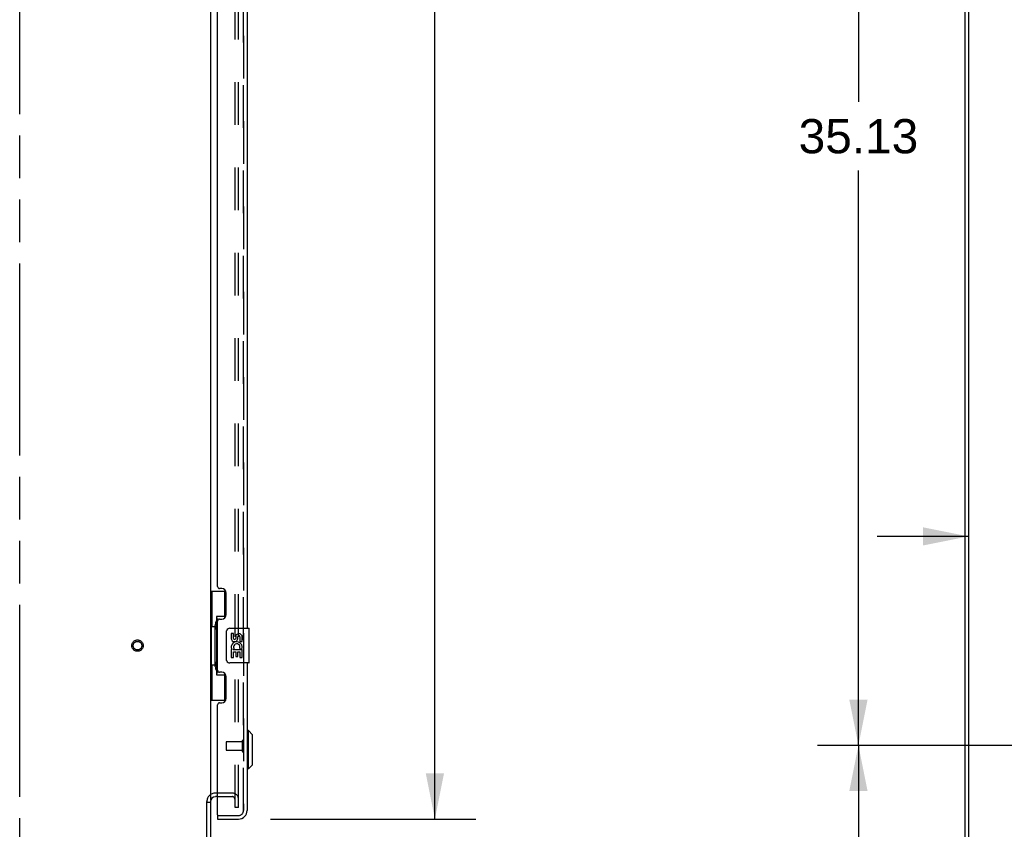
# Model space of a CAD drawing. Header units: inches. Extents: x 0 to 224, y 0 to 145.
# Tile 3 of 45: x 47 to 75, y 49 to 72. Entities that reach past the tile are written whole.
import ezdxf

# ---------------------------------------------------------------- set-up
doc = ezdxf.new("R2010")
doc.units = ezdxf.units.IN
doc.header["$LTSCALE"] = 12.302632
doc.header["$MEASUREMENT"] = 0
doc.linetypes.add('HIDDEN', pattern=[0.2, 0.1, -0.1])
doc.linetypes.add('PHANTOM', pattern=[0.8, 0.45, -0.05, 0.1, -0.05, 0.1, -0.05])
doc.layers.get('0').update_dxf_attribs({"linetype": 'CONTINUOUS'})
for name, color, linetype in [('DEFAULT_2', 8, 'HIDDEN'), ('DIMENSIONS', 7, 'CONTINUOUS'), ('DOOR_2_ASSEMBLY', 7, 'CONTINUOUS'), ('DOOR_3_ASSEMBLY', 7, 'CONTINUOUS'), ('MAIN_DOOR_ASSEMBLY', 7, 'CONTINUOUS')]:
    doc.layers.add(name, color=color, linetype=linetype)
doc.styles.get("Standard").update_dxf_attribs({"font": 'arial.ttf'})
doc.dimstyles.new('DIMSTYLE_1', dxfattribs={"dimtxt": 0.986842, "dimasz": 1.315789, "dimexe": 0.09, "dimexo": 0.07, "dimgap": 0.0375, "dimtad": 0, "dimtih": 1, "dimtoh": 1, "dimzin": 4, "dimdsep": 46, "dimtxsty": 'Standard', "dimblk": '_FILLED', "dimblk1": '_FILLED', "dimblk2": '_FILLED', "dimcen": 0.09, "dimadec": 3, "dimazin": 1, "dimtfac": 1, "dimtdec": 3, "dimtofl": 0, "dimtmove": 0, "dimatfit": 3, "dimldrblk": '_FILLED', "dimfxl": 0, "dimtolj": 1, "dimtzin": 4, "dimarcsym": 0})

# ---------------------------------------------------------------- blocks, each defined once
blk = doc.blocks.new('_FILLED')
at = {"color": 0, "linetype": 'ByBlock'}
blk.add_solid([(0, 0), (-1, 0.2), (-1, -0.2)], dxfattribs=at)
blk = doc.blocks.new('*D4')
at = {"layer": 'DIMENSIONS', "color": 2, "linetype": 'Continuous'}
for p, q in [((76.241, 86.086), (69.783, 86.086)), ((70.967, 86.086), (70.967, 69.51)), ((70.967, 50.961), (70.967, 67.536)), ((76.241, 50.961), (69.783, 50.961))]:
    blk.add_line(p, q, dxfattribs=at)
at = {"layer": 'DIMENSIONS', "color": 2, "linetype": 'Continuous', "xscale": 1.3157894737, "yscale": 1.3157894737, "zscale": 1.3157894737}
for p, rotation in [((70.967, 86.086), 90), ((70.967, 50.961), 270)]:
    blk.add_blockref('_FILLED', p, dxfattribs=dict(at, rotation=rotation))
at = {"layer": 'DIMENSIONS', "color": 2, "linetype": 'Continuous', "insert": (70.967, 69.017), "char_height": 0.9868, "width": 3.44844, "attachment_point": 2, "line_spacing_factor": 0.9}
blk.add_mtext('35.13', dxfattribs=at)
blk = doc.blocks.new('*D9')
at = {"layer": 'DIMENSIONS', "color": 2, "linetype": 'Continuous'}
for p, q in [((76.241, 50.961), (69.783, 50.961)), ((70.967, 50.961), (70.967, 48.318)), ((70.967, 42.19), (70.967, 44.864)), ((73.168, 42.19), (69.783, 42.19))]:
    blk.add_line(p, q, dxfattribs=at)
at = {"layer": 'DIMENSIONS', "color": 2, "linetype": 'Continuous', "xscale": 1.3157894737, "yscale": 1.3157894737, "zscale": 1.3157894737}
for p, rotation in [((70.967, 50.961), 90), ((70.967, 42.19), 270)]:
    blk.add_blockref('_FILLED', p, dxfattribs=dict(at, rotation=rotation))
at = {"layer": 'DIMENSIONS', "color": 2, "linetype": 'Continuous', "insert": (70.967, 47.825), "char_height": 0.9868, "width": 2.68172, "attachment_point": 2, "line_spacing_factor": 0.9}
blk.add_mtext('8.77\\PI.D.', dxfattribs=at)
blk = doc.blocks.new('*D11')
at = {"layer": 'DIMENSIONS', "color": 2, "linetype": 'Continuous'}
for p, q in [((54.015, 123.336), (59.938, 123.336)), ((58.754, 123.336), (58.754, 87.817)), ((58.754, 48.836), (58.754, 84.363)), ((54.015, 48.836), (59.938, 48.836))]:
    blk.add_line(p, q, dxfattribs=at)
at = {"layer": 'DIMENSIONS', "color": 2, "linetype": 'Continuous', "xscale": 1.3157894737, "yscale": 1.3157894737, "zscale": 1.3157894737}
for p, rotation in [((58.754, 123.336), 90), ((58.754, 48.836), 270)]:
    blk.add_blockref('_FILLED', p, dxfattribs=dict(at, rotation=rotation))
at = {"layer": 'DIMENSIONS', "color": 2, "linetype": 'Continuous', "insert": (58.754, 87.323), "char_height": 0.9868, "width": 5.04794, "attachment_point": 2, "line_spacing_factor": 0.9}
blk.add_mtext('74.50\\PDOORS', dxfattribs=at)
blk = doc.blocks.new('*D15')
at = {"layer": 'DIMENSIONS', "color": 2, "linetype": 'Continuous'}
for p, q in [((77.162, 51.882), (77.162, 58.17)), ((74.141, 56.986), (71.509, 56.986)), ((77.162, 56.986), (79.836, 56.986))]:
    blk.add_line(p, q, dxfattribs=at)
at = {"layer": 'DIMENSIONS', "color": 2, "linetype": 'Continuous', "xscale": 1.3157894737, "yscale": 1.3157894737, "zscale": 1.3157894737}
blk.add_blockref('_FILLED', (74.141, 56.986), dxfattribs=at)
at = {"layer": 'DIMENSIONS', "color": 2, "linetype": 'Continuous', "xscale": 1.3157894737, "yscale": 1.3157894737, "zscale": 1.3157894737, "rotation": 180}
blk.add_blockref('_FILLED', (77.162, 56.986), dxfattribs=at)
at = {"layer": 'DIMENSIONS', "color": 2, "linetype": 'Continuous', "insert": (80.329, 57.479), "char_height": 0.9868, "width": 2.68172, "attachment_point": 1, "line_spacing_factor": 0.9}
blk.add_mtext('3.02\\PI.D.', dxfattribs=at)

msp = doc.modelspace()

# ---------------------------------------------------------------- linework, layer by layer
at = {"color": 7, "linetype": 'PHANTOM'}
msp.add_line((46.782, 39.633), (46.782, 130.243), dxfattribs=at)
at = {"color": 7, "linetype": 'Continuous'}
for p, q in [((74.037, 125.982), (74.037, 42.19)), ((74.141, 125.982), (74.141, 42.19)), ((52.282, 122.793), (52.282, 49.378)), ((52.486, 49.482), (52.425, 49.482)), ((52.178, 42.332), (52.178, 49.338)), ((52.178, 49.326), (52.282, 49.326)), ((52.282, 49.339), (52.282, 42.332))]:
    msp.add_line(p, q, dxfattribs=at)
msp.add_arc((52.425, 49.339), 0.142, 90, 180, dxfattribs=at)
at = {"layer": 'DEFAULT_2', "color": 8, "linetype": 'HIDDEN'}
for p, q in [((52.991, 49.169), (52.991, 123.002)), ((53.095, 49.169), (53.095, 123.002)), ((52.908, 49.586), (52.425, 49.586)), ((52.486, 49.482), (52.908, 49.482)), ((53.095, 49.169), (52.991, 49.169))]:
    msp.add_line(p, q, dxfattribs=at)
for radius in [0.164, 0.124]:
    msp.add_circle((50.178, 53.836), radius, dxfattribs=at)
for centre, radius, start, end in [((52.425, 49.339), 0.246, 90, 180), ((52.908, 49.4), 0.186, 0, 90), ((52.908, 49.4), 0.0823, 0, 90)]:
    msp.add_arc(centre, radius, start, end, dxfattribs=at)
at = {"layer": 'DOOR_2_ASSEMBLY', "color": 8, "linetype": 'HIDDEN'}
for p, q in [((53.236, 123.089), (53.236, 49.082)), ((52.506, 48.94), (53.094, 48.94))]:
    msp.add_line(p, q, dxfattribs=at)
msp.add_arc((53.094, 49.082), 0.142, 270, 360, dxfattribs=at)
at = {"layer": 'DOOR_3_ASSEMBLY', "color": 8, "linetype": 'HIDDEN'}
for p, q in [((53.236, 49.082), (53.236, 123.089)), ((52.736, 51.054), (52.736, 50.826)), ((53.193, 51.064), (52.746, 51.064)), ((53.193, 51.082), (53.193, 50.798)), ((53.193, 50.816), (52.746, 50.816)), ((52.506, 48.94), (53.094, 48.94))]:
    msp.add_line(p, q, dxfattribs=at)
at = {"layer": 'DOOR_3_ASSEMBLY', "color": 3, "linetype": 'Continuous'}
for p, q in [((53.34, 74.836), (53.34, 54.336)), ((52.486, 55.543), (52.486, 73.628)), ((52.606, 55.483), (52.546, 55.483)), ((52.736, 54.733), (52.736, 55.353)), ((52.486, 53.128), (52.486, 54.543)), ((52.546, 54.603), (52.606, 54.603)), ((53.34, 53.336), (53.34, 49.082)), ((52.606, 53.068), (52.546, 53.068)), ((52.736, 52.318), (52.736, 52.938)), ((52.486, 48.96), (52.486, 52.128)), ((52.546, 52.188), (52.606, 52.188)), ((52.486, 48.836), (53.094, 48.836))]:
    msp.add_line(p, q, dxfattribs=at)
at = {"layer": 'DOOR_3_ASSEMBLY', "color": 7, "linetype": 'Continuous'}
for p, q in [((52.282, 55.411), (52.723, 55.411)), ((52.321, 55.411), (52.321, 54.386)), ((52.686, 55.411), (52.686, 54.631)), ((52.686, 54.676), (52.459, 54.676)), ((52.459, 54.676), (52.459, 52.996)), ((52.299, 54.386), (52.422, 54.386)), ((52.299, 54.386), (52.299, 53.286)), ((52.422, 54.416), (52.422, 54.437)), ((52.422, 53.286), (52.422, 54.386)), ((52.745, 53.436), (52.745, 54.236)), ((52.845, 54.336), (53.385, 54.336)), ((53.4, 53.351), (53.4, 54.321)), ((52.946, 54.182), (52.883, 54.182)), ((52.883, 54.182), (52.883, 54.045)), ((52.946, 54.045), (52.946, 54.182)), ((53.011, 54.108), (53.011, 54.039)), ((53.071, 54.045), (53.071, 54.087)), ((53.134, 54.087), (53.134, 53.951)), ((53.134, 53.951), (53.197, 53.951)), ((53.197, 53.951), (53.197, 54.087)), ((52.901, 53.72), (52.883, 53.72)), ((52.883, 53.72), (52.883, 53.49)), ((52.935, 53.72), (52.963, 53.74)), ((52.935, 53.72), (53.197, 53.72)), ((53.126, 53.756), (53.184, 53.731)), ((53.197, 53.49), (53.197, 53.72)), ((52.883, 53.49), (52.946, 53.49)), ((52.946, 53.658), (53.011, 53.658)), ((52.946, 53.49), (52.946, 53.658)), ((53.011, 53.658), (53.011, 53.521)), ((53.011, 53.521), (53.071, 53.521)), ((53.071, 53.658), (53.134, 53.658)), ((53.071, 53.521), (53.071, 53.658)), ((53.134, 53.658), (53.134, 53.49)), ((53.134, 53.49), (53.197, 53.49)), ((52.299, 53.286), (52.422, 53.286)), ((52.321, 53.286), (52.321, 52.261)), ((52.422, 53.235), (52.422, 53.256)), ((53.385, 53.336), (52.845, 53.336)), ((52.459, 52.996), (52.686, 52.996)), ((52.686, 53.041), (52.686, 52.261)), ((52.282, 52.261), (52.723, 52.261)), ((53.379, 51.388), (53.34, 51.388)), ((53.498, 51.269), (53.379, 51.388)), ((53.379, 50.285), (53.379, 51.388)), ((53.498, 50.403), (53.498, 51.269)), ((53.379, 50.285), (53.34, 50.285)), ((53.498, 50.403), (53.379, 50.285)), ((52.486, 48.94), (52.506, 48.94)), ((52.486, 48.94), (52.486, 48.836))]:
    msp.add_line(p, q, dxfattribs=at)
for points in [[(52.459, 54.652), (52.459, 54.649), (52.46, 54.645), (52.461, 54.641), (52.462, 54.637), (52.464, 54.632), (52.466, 54.627), (52.468, 54.621), (52.471, 54.615), (52.474, 54.609), (52.478, 54.602), (52.483, 54.595), (52.487, 54.587), (52.493, 54.578), (52.495, 54.575)], [(52.745, 54.236), (52.745, 54.242), (52.746, 54.248), (52.747, 54.254), (52.748, 54.26), (52.75, 54.266), (52.752, 54.272)], [(52.752, 53.4), (52.75, 53.405), (52.748, 53.411), (52.747, 53.417), (52.746, 53.423), (52.745, 53.43), (52.745, 53.436)], [(52.495, 53.097), (52.493, 53.093), (52.487, 53.085), (52.483, 53.077), (52.478, 53.07), (52.474, 53.063), (52.471, 53.056), (52.468, 53.05), (52.466, 53.045), (52.464, 53.04), (52.462, 53.035), (52.461, 53.031), (52.46, 53.027), (52.459, 53.023), (52.459, 53.02)]]:
    msp.add_lwpolyline(points, dxfattribs=at)
at = {"layer": 'DOOR_3_ASSEMBLY', "color": 3, "linetype": 'Continuous'}
for centre, radius, start, end in [((52.546, 55.543), 0.06, 180, 270), ((52.606, 55.353), 0.13, 0, 90), ((52.546, 54.543), 0.06, 90, 180), ((52.606, 54.733), 0.13, 270, 360), ((52.546, 53.128), 0.06, 180, 270), ((52.606, 52.938), 0.13, 0, 90), ((52.606, 52.318), 0.13, 270, 360), ((52.546, 52.128), 0.06, 90, 180), ((52.506, 48.96), 0.02, 180, 270), ((53.094, 49.082), 0.246, 270, 360)]:
    msp.add_arc(centre, radius, start, end, dxfattribs=at)
at = {"layer": 'DOOR_3_ASSEMBLY', "color": 7, "linetype": 'Continuous'}
for centre, radius, start, end in [((52.845, 54.236), 0.1, 90, 158.7946), ((53.385, 54.321), 0.015, 0, 90), ((52.977, 54.045), 0.0943, 180, 360), ((53.04, 53.794), 0.157, 336.5966, 161.8791), ((52.977, 54.045), 0.0314, 180, 261.2295), ((52.976, 54.05), 0.0362, 263.4285, 341.7628), ((53.103, 54.087), 0.0943, 68.6999, 167.4338), ((53.103, 54.087), 0.0314, 0, 180.0485), ((53.103, 54.087), 0.0943, 0, 68.6704), ((53.037, 53.794), 0.154, 161.4199, 206.1963), ((53.04, 53.794), 0.157, 205.737, 207.8532), ((53.04, 53.794), 0.0943, 336.5966, 215.1122), ((52.845, 53.436), 0.1, 201.205, 270), ((53.385, 53.351), 0.015, 270, 360), ((53.176, 49.226), 0.26, 267.3798, 270)]:
    msp.add_arc(centre, radius, start, end, dxfattribs=at)
at = {"layer": 'DOOR_3_ASSEMBLY', "color": 8, "linetype": 'HIDDEN'}
for centre, radius, start, end in [((53.215, 51.082), 0.0215, 0, 180), ((52.746, 51.054), 0.01, 90, 180), ((52.746, 50.826), 0.01, 180, 270), ((53.215, 50.798), 0.0215, 180, 360), ((53.094, 49.082), 0.142, 270, 360)]:
    msp.add_arc(centre, radius, start, end, dxfattribs=at)
at = {"layer": 'DOOR_3_ASSEMBLY', "color": 7, "linetype": 'Continuous'}
for centre, start_param, end_param in [((52.526, 54.426), 0.699287, 1.51401), ((52.526, 54.426), -4.655602, -3.84088), ((52.526, 53.245), 0.699287, 1.51401), ((52.526, 53.245), -4.655602, -3.84088)]:
    msp.add_ellipse(centre, major_axis=(0, 0.18), ratio=0.579493, start_param=start_param, end_param=end_param, dxfattribs=at)
at = {"layer": 'MAIN_DOOR_ASSEMBLY', "color": 8, "linetype": 'HIDDEN'}
for p, q in [((53.236, 49.082), (53.236, 123.089)), ((52.506, 48.94), (53.094, 48.94))]:
    msp.add_line(p, q, dxfattribs=at)
msp.add_arc((53.094, 49.082), 0.142, 270, 360, dxfattribs=at)

# ---------------------------------------------------------------- dimensions: what is measured, and where the dimension line sits
at = {"layer": 'DIMENSIONS', "color": 2, "linetype": 'Continuous'}
for base, p1, p2, text, picture, middle in [((58.754, 123.336), (53.945, 48.836), (53.945, 123.336), '<>\\PDOORS', '*D11', (58.754, 86.09)), ((70.967, 50.961), (73.238, 42.19), (76.311, 50.961), '<>\\PI.D.', '*D9', (70.967, 46.591))]:
    dim = msp.add_linear_dim(base=base, p1=p1, p2=p2, angle=90, text=text, dimstyle='DIMSTYLE_1', dxfattribs=at)
    dim.commit()
    dim.dimension.update_dxf_attribs({"geometry": picture, "text_midpoint": middle, "dimtype": 160})
dim = msp.add_linear_dim(base=(70.967309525, 86.085830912), p1=(76.310527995, 50.960830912), p2=(76.310527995, 86.085830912), angle=90, dimstyle='DIMSTYLE_1', dxfattribs=at)
dim.commit()
dim.dimension.update_dxf_attribs({"geometry": '*D4', "text_midpoint": (70.965215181, 68.517827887), "dimtype": 160})
dim = msp.add_linear_dim(base=(77.162, 56.986), p1=(74.141, 42.19), p2=(77.162, 51.812), text='<>\\PI.D.', dimstyle='DIMSTYLE_1', dxfattribs=at)
dim.commit()
dim.dimension.update_dxf_attribs({"geometry": '*D15', "text_midpoint": (81.67, 56.246), "dimtype": 160})

doc.saveas('drawing.dxf')
